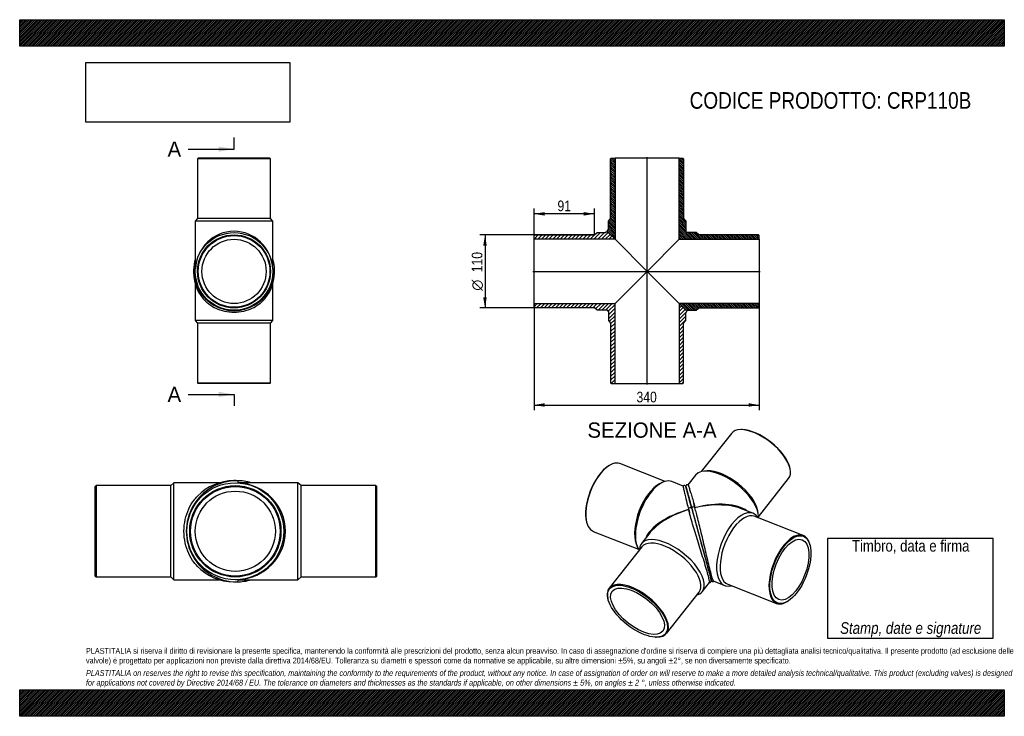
# Model space of a CAD drawing. Header units: millimetres. Extents: x 0 to 1485, y 0 to 1050.
import ezdxf
from ezdxf.enums import TextEntityAlignment as Align
from ezdxf.lldxf.tags import DXFTag

# ---------------------------------------------------------------- set-up
doc = ezdxf.new("R2010")
doc.units = ezdxf.units.MM
doc.header["$LTSCALE"] = 5
for name, color, linetype in [('CRP110B', 7, 'Continuous'), ('CRP110B_MIR1', 7, 'Continuous'), ('Default', 7, 'Continuous'), ('DV4_Default', 7, 'Continuous')]:
    doc.layers.add(name, color=color, linetype=linetype)
doc.styles.add('SEACAD_Arial_Narrow', font='ARIALN.TTF')
doc.styles.add('SEACAD_Solid_Edge_ANSI', font='seans.ttf')
doc.styles.add('SEACAD_Solid_Edge_ANSI1_Symbols', font='semeca1.ttf')
tags = doc.linetypes.add('CENTER2', pattern=[28.575, 19.05, -3.175, 3.175, -3.175]).pattern_tags.tags
tags[10:11] = [DXFTag(74, 4), DXFTag(75, 0), DXFTag(340, '0'), DXFTag(46, 0.0), DXFTag(50, 0.0), DXFTag(44, 0.0), DXFTag(45, 0.0)]
tags[8:9] = [DXFTag(74, 4), DXFTag(75, 0), DXFTag(340, '0'), DXFTag(46, 0.0), DXFTag(50, 0.0), DXFTag(44, 0.0), DXFTag(45, 0.0)]
tags[6:7] = [DXFTag(74, 4), DXFTag(75, 0), DXFTag(340, '0'), DXFTag(46, 0.0), DXFTag(50, 0.0), DXFTag(44, 0.0), DXFTag(45, 0.0)]
tags[4:5] = [DXFTag(74, 4), DXFTag(75, 0), DXFTag(340, '0'), DXFTag(46, 0.0), DXFTag(50, 0.0), DXFTag(44, 0.0), DXFTag(45, 0.0)]
doc.dimstyles.new('Plastitalia', dxfattribs={"dimtxt": 16, "dimasz": 16, "dimexe": 8, "dimexo": 0, "dimgap": 4, "dimtad": 1, "dimdec": 0, "dimtxsty": 'SEACAD_Arial_Narrow', "dimblk1": '_SE_FILLED', "dimblk2": '_SE_FILLED', "dimsah": 1, "dimcen": 8, "dimadec": 0, "dimazin": 0, "dimtfac": 0.7, "dimtdec": 1, "dimtmove": 0, "dimatfit": 3, "dimfxl": 1, "dimtolj": 1, "dimarcsym": 0})
picture_1 = doc.add_image_def('image1.jpg', size_in_pixel=(4302, 1260))

# ---------------------------------------------------------------- blocks, each defined once
blk = doc.blocks.new('SE')
at = {"layer": 'CRP110B', "color": 7, "linetype": 'Continuous'}
for p, q in [((264.8, 651.7), (264.8, 596.6)), ((381.8, 596.6), (381.8, 651.6)), ((381.8, 596.6), (264.8, 596.6)), ((264.8, 596.6), (268.3, 592.6)), ((378.3, 592.6), (381.8, 596.6)), ((378.3, 592.6), (268.3, 592.6)), ((268.3, 592.6), (268.3, 502.6)), ((378.3, 502.6), (378.3, 592.6)), ((268.3, 502.6), (378.3, 502.6)), ((268.3, 502.6), (269.3, 501.6)), ((377.3, 501.6), (269.3, 501.6)), ((377.3, 501.6), (378.3, 502.6))]:
    blk.add_line(p, q, dxfattribs=at)
for centre, start, end in [((323.3, 669.5), 178.8535, 180.585), ((323.3, 668.9), 180.0066, 226.1651), ((323.3, 668.9), 313.5603, 359.9933), ((323.3, 669.5), 359.415, 1.239)]:
    blk.add_arc(centre, 61, start, end, dxfattribs=at)
for centre, major_axis, start_param, end_param in [((264.8, 668.9), (2.5, 0), 2.961559, 3.143538), ((381.8, 668.9), (-2.5, 0), 3.139647, 3.317204)]:
    blk.add_ellipse(centre, major_axis=major_axis, ratio=0.707107, start_param=start_param, end_param=end_param, dxfattribs=at)
blk.add_open_spline([(381.8, 671.9), (381.8, 671.5), (381.8, 671.1), (381.8, 670.6)], degree=3, dxfattribs=at)
blk.add_open_spline([(365.4, 624.7), (363.9, 623.4), (362.4, 622.1), (357.7, 618.4), (354.1, 616.3), (346.2, 612.6), (341.9, 611.1), (332.9, 609.1), (328.1, 608.6), (318.5, 608.6), (313.7, 609.1), (304.6, 611.2), (300.3, 612.6), (292.5, 616.3), (288.9, 618.4), (284.1, 622.1), (282.5, 623.5), (281, 624.9)], degree=3, knots=[0.2807262, 0.2807262, 0.2807262, 0.2807262, 0.3125, 0.3125, 0.375, 0.375, 0.4375, 0.4375, 0.5, 0.5, 0.5625, 0.5625, 0.625, 0.625, 0.6875, 0.6875, 0.7206741, 0.7206741, 0.7206741, 0.7206741], dxfattribs=at)
at = {"layer": 'CRP110B_MIR1', "color": 7, "linetype": 'Continuous'}
for p, q in [((269.3, 841.1), (268.3, 840.1)), ((378.3, 840.1), (268.3, 840.1)), ((268.3, 840.1), (268.3, 750.1)), ((377.3, 841.1), (269.3, 841.1)), ((378.3, 840.1), (377.3, 841.1)), ((378.3, 750.1), (378.3, 840.1)), ((268.3, 750.1), (264.8, 746.1)), ((381.8, 746.1), (264.8, 746.1)), ((264.8, 746.1), (264.8, 677.7)), ((378.3, 750.1), (268.3, 750.1)), ((381.8, 746.1), (378.3, 750.1)), ((381.8, 677.7), (381.8, 746.1)), ((264.9, 674.1), (264.9, 674.2)), ((264.9, 674.2), (264.9, 674.2)), ((381.7, 674.2), (381.7, 674.1)), ((381.7, 674.2), (381.7, 674.2))]:
    blk.add_line(p, q, dxfattribs=at)
for radius in [58.5, 55, 54, 48.4]:
    blk.add_circle((323.3, 670.6), radius, dxfattribs=at)
for centre, radius, start, end in [((324.1, 672.4), 61.8, 163.6669, 180.0259), ((322.5, 672.4), 61.8, 359.9763, 16.3267), ((323.3, 672.4), 61, 179.9977, 0.0023)]:
    blk.add_arc(centre, radius, start, end, dxfattribs=at)
for centre, major_axis, ratio, start_param, end_param in [((323.3, 670.6), (0, -60.5), 0.966942, 1.630227, 4.652959), ((264.8, 672.4), (2.5, 0), 0.707107, 1.528767, 3.139649), ((381.8, 672.4), (-2.5, 0), 0.707107, 3.143537, 4.754418)]:
    blk.add_ellipse(centre, major_axis=major_axis, ratio=ratio, start_param=start_param, end_param=end_param, dxfattribs=at)
for points in [[(264.8, 677.7), (264.8, 676.6), (264.8, 675.4), (264.9, 674.2)], [(381.7, 674.2), (381.8, 675.4), (381.8, 676.6), (381.8, 677.7)]]:
    blk.add_open_spline(points, degree=3, dxfattribs=at)
blk = doc.blocks.new('SE1')
at = {"layer": 'CRP110B', "color": 7, "linetype": 'Continuous'}
for p, q in [((115.2, 347.7), (114, 346.4)), ((114, 211.4), (114, 346.4)), ((115.2, 347.7), (115.2, 210.2)), ((227.7, 347.7), (115.2, 347.7)), ((232.7, 352.1), (227.7, 347.7)), ((227.7, 210.2), (227.7, 347.7)), ((232.7, 205.8), (232.7, 352.1)), ((301.5, 352.1), (232.7, 352.1)), ((114, 211.4), (115.2, 210.2)), ((115.2, 210.2), (227.7, 210.2)), ((227.7, 210.2), (232.7, 205.8)), ((232.7, 205.8), (301.4, 205.8))]:
    blk.add_line(p, q, dxfattribs=at)
for centre, radius, start, end in [((323, 278.9), 76.2, 90.0066, 136.1651), ((323.8, 278.9), 76.3, 88.8535, 90.585), ((323, 278.9), 76.2, 223.5603, 269.9933), ((323.8, 278.9), 76.3, 269.415, 271.239)]:
    blk.add_arc(centre, radius, start, end, dxfattribs=at)
for centre, major_axis, start_param, end_param in [((323, 352.1), (0, -3.13), 2.961559, 3.143538), ((323, 205.8), (0, 3.13), 3.139647, 3.317204)]:
    blk.add_ellipse(centre, major_axis=major_axis, ratio=0.707107, start_param=start_param, end_param=end_param, dxfattribs=at)
blk.add_open_spline([(267.8, 226.4), (266.1, 228.1), (264.5, 230), (260, 236), (257.3, 240.4), (252.7, 250.3), (250.9, 255.6), (248.4, 267), (247.7, 273), (247.7, 284.9), (248.4, 290.9), (250.9, 302.3), (252.7, 307.6), (257.3, 317.4), (260, 321.9), (264.6, 328), (266.3, 329.9), (268.1, 331.8)], degree=3, knots=[0.2807262, 0.2807262, 0.2807262, 0.2807262, 0.3125, 0.3125, 0.375, 0.375, 0.4375, 0.4375, 0.5, 0.5, 0.5625, 0.5625, 0.625, 0.625, 0.6875, 0.6875, 0.7206741, 0.7206741, 0.7206741, 0.7206741], dxfattribs=at)
blk.add_open_spline([(326.9, 205.8), (326.3, 205.8), (325.8, 205.8), (325.2, 205.8)], degree=3, dxfattribs=at)
at = {"layer": 'CRP110B_MIR1', "color": 7, "linetype": 'Continuous'}
for p, q in [((329.6, 351.9), (329.7, 351.9)), ((329.7, 351.9), (329.7, 351.9)), ((419.6, 352.1), (334.1, 352.1)), ((419.6, 205.8), (419.6, 352.1)), ((424.6, 347.7), (419.6, 352.1)), ((424.6, 210.2), (424.6, 347.7)), ((537.1, 347.7), (424.6, 347.7)), ((537.1, 210.2), (537.1, 347.7)), ((538.4, 346.4), (537.1, 347.7)), ((538.4, 211.4), (538.4, 346.4)), ((419.6, 205.8), (424.6, 210.2)), ((424.6, 210.2), (537.1, 210.2)), ((537.1, 210.2), (538.4, 211.4)), ((329.7, 205.9), (329.6, 205.9)), ((329.7, 205.9), (329.7, 205.9)), ((334.1, 205.8), (419.6, 205.8))]:
    blk.add_line(p, q, dxfattribs=at)
for radius in [73.1, 68.8, 67.5, 60.5]:
    blk.add_circle((325.2, 278.9), radius, dxfattribs=at)
for centre, radius, start, end in [((327.5, 278.9), 76.2, 89.9977, 270.0023), ((327.5, 277.9), 77.3, 73.6669, 90.0259), ((327.5, 280), 77.3, 269.9763, 286.3267)]:
    blk.add_arc(centre, radius, start, end, dxfattribs=at)
for centre, major_axis, ratio, start_param, end_param in [((327.5, 352.1), (0, -3.13), 0.707107, 1.528767, 3.139649), ((325.2, 278.9), (-75.6, 0), 0.966942, 1.630227, 4.652959), ((327.5, 205.8), (0, 3.13), 0.707107, 3.143537, 4.754418)]:
    blk.add_ellipse(centre, major_axis=major_axis, ratio=ratio, start_param=start_param, end_param=end_param, dxfattribs=at)
for points in [[(334.1, 352.1), (332.6, 352.1), (331.2, 352), (329.7, 351.9)], [(329.7, 205.9), (331.2, 205.8), (332.6, 205.8), (334.1, 205.8)]]:
    blk.add_open_spline(points, degree=3, dxfattribs=at)
blk = doc.blocks.new('SE2')
at = {"layer": 'CRP110B', "color": 7, "linetype": 'Continuous'}
for p, q in [((888.8, 377.8), (888, 377.2)), ((973.4, 354.1), (905.2, 380.8)), ((968.7, 352.2), (965, 350.4)), ((1000.8, 347.1), (983.5, 353.9)), ((1008.8, 311.7), (1008.8, 311.8)), ((854.9, 292.7), (855.1, 291.7)), ((865.1, 278.4), (933.3, 251.7)), ((950.3, 276.3), (937.7, 260.4)), ((938.3, 255.4), (889.1, 193.2)), ((929.7, 260.1), (931.1, 256.3)), ((1029.5, 187.8), (1040.6, 201.9)), ((975.5, 125), (1024.6, 187.2)), ((887.2, 176.9), (887.5, 175.9)), ((959, 119.4), (960, 119.4))]:
    blk.add_line(p, q, dxfattribs=at)
blk.add_arc((7878.3, 2088.8), 7090.1, 195.24105, 195.36924, dxfattribs=at)
for centre, major_axis, ratio, start_param, end_param in [((884.4, 329.9), (19.7, 50.3), 0.47604, 0.571993, 2.569599), ((885.2, 329.6), (-20, -51.2), 0.47604, 3.141593, 6.283185), ((962.2, 299.4), (-21.3, -54.5), 0.47604, 3.141593, 5.987311), ((958.9, 300.7), (-20, -51.2), 0.47604, 3.635018, 5.78976), ((1024, 275.2), (15.8, -58.1), 0.001558, 2.285403, 3.996778), ((1011.2, 312.5), (2.41, 0.65), 0.671516, 0.002303, 3.185926), ((1024, 275.2), (81.6, 20.7), 0.466753, 1.638783, 2.812622), ((1024, 275.2), (80.9, 23.3), 0.466769, 1.623919, 2.427616), ((1024, 275.2), (80.9, 23.3), 0.466769, -3.855569, -3.718942), ((983.6, 224.1), (45.9, -36.3), 0.473626, 0, 3.489257), ((981.4, 221.3), (43.2, -34.1), 0.473626, 0, 3.141593), ((932.3, 159.1), (-43.2, 34.1), 0.473626, 0, 0.567788), ((932.3, 159.1), (-43.2, 34.1), 0.473626, 2.573805, 6.283185), ((983.6, 224.1), (45.9, -36.3), 0.473626, 5.935521, 6.283185)]:
    blk.add_ellipse(centre, major_axis=major_axis, ratio=ratio, start_param=start_param, end_param=end_param, dxfattribs=at)
for major_axis in [(42.4, -33.5), (38, -30)]:
    blk.add_ellipse((931.8, 158.4), major_axis=major_axis, ratio=0.473626, dxfattribs=at)
for points, degree, knots in [([(1000.7, 347.2), (1000.7, 347.1), (1000.6, 347), (1000.7, 346.1), (1000.8, 345.1), (1001.4, 342.2), (1001.8, 340.3), (1002.7, 336), (1003.3, 333.5), (1004.9, 326.9), (1006, 322.4), (1007.3, 317.6)], 3, [0.6582763, 0.6582763, 0.6582763, 0.6582763, 0.6875, 0.6875, 0.75, 0.75, 0.8125, 0.8125, 0.875, 0.875, 0.9654167, 0.9654167, 0.9654167, 0.9654167]), ([(1006, 341.6), (1005.8, 342.2), (1005.5, 343.4), (1005.1, 344.7), (1004.9, 345.6), (1004.7, 346.1), (1004.5, 346.7), (1003.9, 347.3), (1003.5, 347.6), (1003, 347.8), (1002.8, 347.8), (1002.4, 347.8), (1002.1, 347.8), (1001.7, 347.8), (1001.2, 347.6), (1000.9, 347.3), (1000.7, 347.1)], 3, [0.826051, 0.826051, 0.826051, 0.826051, 0.8531812, 0.8858, 0.9086868, 0.9319732, 0.9527522, 0.9667057, 0.9793233, 0.9820976, 0.9846273, 0.9869823, 0.989223, 0.9914976, 0.9949347, 1, 1, 1, 1]), ([(1013.6, 313.1), (1013.1, 314.9), (1012.7, 316.7), (1011.8, 320), (1011.3, 321.7), (1010.5, 324.7), (1010.1, 326.2), (1009.3, 329), (1009, 330.4), (1008.3, 332.9), (1008, 334.1), (1007.4, 336.4), (1007.1, 337.4), (1006.6, 339.3), (1006.3, 340.2), (1005.9, 341.8), (1005.7, 342.5), (1005.4, 343.8), (1005.3, 344.3), (1005, 345.2), (1004.9, 345.5), (1004.8, 345.9), (1004.8, 346), (1004.8, 346), (1004.8, 345.9), (1004.9, 345.8), (1004.9, 345.7), (1005, 345.4), (1005.1, 345.2), (1005.2, 344.8), (1005.2, 344.5), (1005.4, 343.9), (1005.5, 343.6), (1005.7, 342.9), (1005.8, 342.5), (1006.1, 341.6), (1006.2, 341.1), (1006.5, 340.1), (1006.6, 339.6), (1006.9, 338.4), (1007.1, 337.8), (1007.5, 336.4), (1007.7, 335.7), (1008.1, 334.3), (1008.3, 333.5), (1008.7, 331.9), (1008.9, 331.1), (1009.4, 329.4), (1009.6, 328.5), (1010.1, 326.7), (1010.4, 325.8), (1011.2, 322.9), (1011.7, 321), (1012.5, 317.9), (1012.8, 316.9), (1013.3, 315.1), (1013.5, 314.3), (1013.7, 313.5)], 3, [0, 0, 0, 0, 0.03125, 0.03125, 0.0625, 0.0625, 0.09375, 0.09375, 0.125, 0.125, 0.15625, 0.15625, 0.1875, 0.1875, 0.21875, 0.21875, 0.25, 0.25, 0.28125, 0.28125, 0.3125, 0.3125, 0.34375, 0.34375, 0.359375, 0.359375, 0.375, 0.375, 0.390625, 0.390625, 0.40625, 0.40625, 0.421875, 0.421875, 0.4375, 0.4375, 0.453125, 0.453125, 0.46875, 0.46875, 0.484375, 0.484375, 0.5, 0.5, 0.515625, 0.515625, 0.53125, 0.53125, 0.546875, 0.546875, 0.5625, 0.5625, 0.59375, 0.59375, 0.609375, 0.609375, 0.6211153, 0.6211153, 0.6211153, 0.6211153]), ([(1013.6, 313.1), (1014.2, 311.1), (1014.7, 309), (1015.3, 306.9), (1015.9, 304.7), (1017.1, 300.3), (1018.4, 295.6), (1019.7, 290.8), (1021, 285.9), (1021.7, 283.4), (1022.4, 280.9), (1023, 278.3), (1023.7, 275.8)], 2, [0, 0, 0, 0.125, 0.125, 0.25, 0.25, 0.5, 0.5, 0.75, 0.75, 0.875, 0.875, 1, 1, 1]), ([(1040.6, 201.9), (1040.6, 201.9), (1040.7, 202.1), (1040.6, 203), (1040.4, 204.2), (1039.5, 208), (1038.9, 210.5), (1037.2, 216.7), (1036.2, 220.4), (1033.8, 228.4), (1032.5, 232.7), (1029.7, 241.6), (1028.3, 246.2), (1025.5, 255.3), (1024.1, 259.9), (1019.9, 273.3), (1017.3, 281.9), (1013.8, 293.8), (1012.7, 297.6), (1010.7, 304.9), (1009.7, 308.4), (1008.8, 311.7)], 3, [0.3487172, 0.3487172, 0.3487172, 0.3487172, 0.375, 0.375, 0.4375, 0.4375, 0.5, 0.5, 0.5625, 0.5625, 0.625, 0.625, 0.6875, 0.6875, 0.75, 0.75, 0.875, 0.875, 0.9375, 0.9375, 1, 1, 1, 1]), ([(1023.7, 275.8), (1024.7, 272.3), (1025.6, 268.8), (1026.6, 265.3), (1027.5, 261.9), (1028.5, 258.4), (1029.4, 255), (1030.3, 251.6), (1031.2, 248.3)], 2, [0, 0, 0, 0.25, 0.25, 0.5, 0.5, 0.75, 0.75, 1, 1, 1]), ([(1031.2, 248.3), (1032.1, 245), (1032.9, 241.9), (1033.8, 238.8), (1034.6, 235.8), (1035.4, 232.9), (1036.1, 230.2), (1036.9, 227.4), (1037.6, 224.9)], 2, [0, 0, 0, 0.25, 0.25, 0.5, 0.5, 0.75, 0.75, 1, 1, 1]), ([(1040.5, 201.8), (1040.7, 201.8), (1040.9, 201.8), (1041.2, 201.9), (1041.5, 202), (1041.7, 202.1), (1042, 202.2), (1042.3, 202.4), (1042.5, 202.7), (1042.7, 203), (1042.9, 203.7), (1042.9, 204.8), (1042.7, 205.9), (1042.4, 207.1), (1042.1, 208.3), (1041.9, 209.1), (1041.8, 209.3)], 3, [0, 0, 0, 0, 0.0063224, 0.0100682, 0.0124534, 0.0148961, 0.0202485, 0.0265838, 0.0385496, 0.0532392, 0.102746, 0.1554872, 0.2117066, 0.271786, 0.3383744, 0.3615396, 0.3615396, 0.3615396, 0.3615396])]:
    blk.add_open_spline(points, degree=degree, knots=knots, dxfattribs=at)
for points in [[(1007.3, 317.8), (1007.4, 317.4), (1007.9, 315.6), (1008.8, 312.2)], [(1008.8, 312.2), (1009.8, 308.4), (1010.4, 306.2), (1010.5, 305.7)]]:
    blk.add_open_spline(points, degree=3, dxfattribs=at)
at = {"layer": 'CRP110B_MIR1', "color": 7, "linetype": 'Continuous'}
for p, q in [((1089.9, 432.1), (1088.8, 432.1)), ((1073.3, 426.5), (1027.9, 368.9)), ((1161.6, 374.7), (1161.3, 375.7)), ((1019.3, 363.7), (1007.7, 349)), ((1036.9, 369.9), (1032.8, 369.7)), ((1114.2, 300.8), (1159.7, 358.3)), ((1105.9, 306), (1087.1, 313.4)), ((1181.6, 272.6), (1107.9, 301.5)), ((1113.8, 305.7), (1113.1, 309.7)), ((1191.9, 258.3), (1191.6, 259.3)), ((1046.7, 203.5), (1063.3, 197.1)), ((1067.8, 199), (1141.5, 170.2)), ((1157.9, 173.2), (1158.8, 173.7))]:
    blk.add_line(p, q, dxfattribs=at)
blk.add_arc((6749.7, 1784), 5921.1, 195.26677, 195.42027, dxfattribs=at)
for centre, major_axis, ratio, start_param, end_param in [((1116.5, 392.4), (43.2, -34.1), 0.473626, 0, 3.141593), ((1117.1, 393.1), (-42.4, 33.5), 0.473626, 3.70938, 5.715398), ((1065.2, 327.4), (45.9, -36.3), 0.473626, 0.294071, 3.141593), ((1067.4, 330.2), (43.2, -34.1), 0.473626, 0.489911, 2.651682), ((1016, 313.8), (2.41, 0.65), 0.671516, 0.215901, 3.143896), ((1016, 313.8), (2.41, 0.65), 0.671516, -0.039726, 0.215901), ((1024, 275.2), (-80.9, -23.3), 0.466769, 3.470223, 4.64665), ((1024, 275.2), (-81.6, -20.7), 0.466753, 3.858632, 4.661515), ((1024, 275.2), (-81.6, -20.7), 0.466753, 3.718882, 3.858632), ((1084.6, 251.5), (21.3, 54.5), 0.47604, 0, 3.489257), ((1087.9, 250.3), (20, 51.2), 0.47604, 0, 3.141593), ((1084.6, 251.5), (21.3, 54.5), 0.47604, 5.935521, 6.283185), ((1161.6, 221.4), (-20, -51.2), 0.47604, 2.569599, 6.283185), ((1161.6, 221.4), (-20, -51.2), 0.47604, 0, 0.571993)]:
    blk.add_ellipse(centre, major_axis=major_axis, ratio=ratio, start_param=start_param, end_param=end_param, dxfattribs=at)
for major_axis in [(19.7, 50.3), (17.6, 45.1)]:
    blk.add_ellipse((1162.4, 221.1), major_axis=major_axis, ratio=0.47604, dxfattribs=at)
for points, knots in [([(1007.8, 349.1), (1007.5, 349.1), (1007.1, 349.2), (1006.6, 349.1), (1006.2, 348.9), (1005.9, 348.8), (1005.7, 348.6), (1005.5, 348.4), (1005.1, 348.1), (1004.9, 347.5), (1004.8, 346.7), (1004.8, 346.2), (1004.9, 345.9), (1005.1, 345.1), (1005.5, 343.8), (1006, 341.9), (1006.7, 339.3), (1007.6, 335.9), (1008.5, 332.4), (1009.3, 329.6), (1009.8, 327.5), (1010.5, 324.9), (1011.4, 321.8), (1012.4, 317.9), (1013.1, 315.3), (1013.6, 313.6)], [0, 0, 0, 0, 0.00994, 0.016356, 0.020661, 0.024836, 0.02895, 0.032992, 0.037013, 0.055123, 0.083553, 0.119272, 0.160949, 0.201727, 0.283777, 0.359426, 0.434156, 0.545841, 0.65393, 0.690106, 0.73388, 0.786577, 0.848278, 0.919276, 1, 1, 1, 1]), ([(1007.8, 349.1), (1007.8, 349.1), (1007.9, 349), (1008.3, 348.2), (1008.7, 347.2), (1009.7, 344.4), (1010.2, 342.6), (1011.6, 338.4), (1012.3, 336), (1014.7, 328), (1016.5, 321.6), (1018.5, 314.4)], [0.6575815, 0.6575815, 0.6575815, 0.6575815, 0.6875, 0.6875, 0.75, 0.75, 0.8125, 0.8125, 0.875, 0.875, 1, 1, 1, 1]), ([(1013.6, 313.6), (1014.3, 311.1), (1015.3, 307.2), (1017.2, 300.3), (1018.9, 293.9), (1020.6, 287.7), (1022.1, 282), (1023.6, 276.7), (1024.8, 272), (1026.3, 266.5), (1028.1, 260), (1030, 253), (1031.7, 246.8), (1033.1, 241.6), (1034.5, 236.4), (1035.9, 231.4), (1037.2, 226.6), (1038.3, 222.5), (1039.2, 219.1), (1040, 216.2), (1040.8, 213.5), (1041.4, 211.2), (1041.9, 209.3), (1042.3, 207.8), (1042.7, 206.5), (1043, 205.5), (1043.2, 204.7), (1043.6, 204.1), (1044.1, 203.6), (1044.5, 203.3), (1044.8, 203.2), (1045.2, 203.1), (1045.6, 203.1), (1045.9, 203.2), (1046.3, 203.3), (1046.6, 203.4), (1046.8, 203.5), (1046.8, 203.6)], [0, 0, 0, 0, 0.06061, 0.117413, 0.169961, 0.21796, 0.261257, 0.299804, 0.333637, 0.36284, 0.416378, 0.47079, 0.507398, 0.544167, 0.580842, 0.617171, 0.653238, 0.68918, 0.716188, 0.74385, 0.772532, 0.802371, 0.827186, 0.852936, 0.879715, 0.906735, 0.930566, 0.955299, 0.974291, 0.981613, 0.98476, 0.987754, 0.990712, 0.993655, 0.995404, 0.998809, 1, 1, 1, 1]), ([(1013.6, 313.1), (1013.7, 312.9), (1013.8, 312.5), (1014, 311.8), (1014.2, 311.1), (1014.4, 310.4), (1014.6, 309.7), (1014.8, 308.7), (1015.3, 307), (1016.1, 304.1), (1017.1, 300.3), (1018.1, 296.7), (1019, 293.4), (1019.6, 290.9), (1020.5, 287.7), (1021.2, 285.2), (1021.8, 282.8), (1022.3, 281.1), (1022.8, 279.3), (1023.3, 277.6), (1023.6, 276.4), (1023.7, 275.8)], [0, 0, 0, 0, 0.020786, 0.041608, 0.062464, 0.083354, 0.104275, 0.125224, 0.173537, 0.250206, 0.374908, 0.499852, 0.537359, 0.642844, 0.692626, 0.785572, 0.82875, 0.871796, 0.914695, 0.957434, 1, 1, 1, 1]), ([(1046.7, 203.5), (1046.7, 203.6), (1046.6, 203.7), (1046.1, 204.5), (1045.7, 205.6), (1044.5, 209.3), (1043.7, 211.8), (1042, 218), (1041.1, 221.7), (1039, 229.8), (1038, 234.2), (1035.8, 243.3), (1034.7, 247.9), (1032.5, 257.3), (1031.5, 261.9), (1028.2, 275.6), (1026.2, 284.3), (1023.2, 296.4), (1022.2, 300.2), (1020.9, 305.3), (1020.5, 306.8), (1020.1, 308.2)], [0.3493754, 0.3493754, 0.3493754, 0.3493754, 0.375, 0.375, 0.4375, 0.4375, 0.5, 0.5, 0.5625, 0.5625, 0.625, 0.625, 0.6875, 0.6875, 0.75, 0.75, 0.875, 0.875, 0.9375, 0.9375, 0.9623776, 0.9623776, 0.9623776, 0.9623776]), ([(1023.7, 275.8), (1023.8, 275.7), (1023.8, 275.5), (1025.1, 270.8), (1026.3, 266.2), (1028.8, 257.1), (1030, 252.6), (1031.2, 248.3)], [0, 0, 0, 0, 0.015033, 0.015033, 0.507516, 0.507516, 1, 1, 1, 1]), ([(1031.2, 248.3), (1032.4, 243.9), (1033.5, 239.8), (1035.7, 231.9), (1036.7, 228.3), (1037.6, 224.9)], [0, 0, 0, 0, 0.5, 0.5, 1, 1, 1, 1]), ([(1041.7, 209.6), (1042.2, 207.9), (1042.6, 206.7), (1043, 205.1), (1043.1, 204.8), (1043, 205)], [0, 0, 0, 0, 0.5, 0.5, 1, 1, 1, 1])]:
    blk.add_open_spline(points, degree=3, knots=knots, dxfattribs=at)
for points in [[(1018.3, 314.8), (1017.5, 317.7), (1017, 319.5), (1016.8, 320.2)], [(1020.1, 308.3), (1019.9, 308.8), (1019.3, 311), (1018.3, 314.8)]]:
    blk.add_open_spline(points, degree=3, dxfattribs=at)
blk = doc.blocks.new('SE4')
at = {"color": 7, "linetype": 'Continuous', "style": 'SEACAD_Solid_Edge_ANSI'}
blk.add_text('A', height=23, dxfattribs=at).set_placement((223, 866.4), align=Align.TOP_LEFT)
blk = doc.blocks.new('SE5')
at = {"color": 7, "linetype": 'Continuous', "style": 'SEACAD_Solid_Edge_ANSI'}
blk.add_text('A', height=23, dxfattribs=at).set_placement((223, 496.7), align=Align.TOP_LEFT)
blk = doc.blocks.new('SEANNOT_GROUP')
at = {"linetype": 'Continuous'}
blk.add_hatch(color=7, dxfattribs=at).paths.add_polyline_path([(300.3, 851.1), (323.3, 854.9), (300.3, 858.8)])
at = {"color": 7, "linetype": 'Continuous'}
blk.add_lwpolyline([(254.3, 854.9), (323.3, 854.9)], dxfattribs=at)
blk = doc.blocks.new('SEANNOT_GROUP1')
at = {"linetype": 'Continuous'}
blk.add_hatch(color=7, dxfattribs=at).paths.add_polyline_path([(300.3, 481.4), (323.3, 485.2), (300.3, 489.1)])
at = {"color": 7, "linetype": 'Continuous'}
blk.add_lwpolyline([(254.3, 485.2), (323.3, 485.2)], dxfattribs=at)
blk = doc.blocks.new('SE3')
at = {"layer": 'Default', "color": 7, "linetype": 'CENTER2'}
for p, q in [((323.3, 854.9), (323.3, 872.2)), ((323.3, 485.2), (323.3, 468))]:
    blk.add_line(p, q, dxfattribs=at)
at = {"layer": 'Default', "color": 7, "linetype": 'CENTER2', "const_width": 0.0001}
blk.add_lwpolyline([(323.3, 854.9), (323.3, 485.2)], dxfattribs=at)
at = {"layer": 'Default'}
for name in ['SE4', 'SEANNOT_GROUP', 'SE5', 'SEANNOT_GROUP1']:
    blk.add_blockref(name, (0, 0), dxfattribs=at)
blk = doc.blocks.new('SE6')
at = {"layer": 'CRP110B', "linetype": 'Continuous'}
h = blk.add_hatch(dxfattribs=at)
h.set_pattern_fill('LINE', scale=1.25984, angle=45, style=0)
edge = h.paths.add_edge_path()
edge.add_line((775.8, 724.6), (775.8, 719))
edge.add_line((775.8, 719), (897.9, 719))
edge.add_line((897.9, 719), (887.2, 729.7))
edge.add_spline(control_points=[(887.2, 729.7), (886, 730.9), (884.6, 730.6), (883.7, 729.7), (883.5, 729.6), (883.4, 729.4), (883.2, 729.1)], knot_values=[0.75, 0.75, 0.75, 0.75, 1, 1, 1, 1.06428, 1.06428, 1.06428, 1.06428], weights=[0.5, 0.5, 0.666667, 1, 0.914293, 0.839604, 0.775934], degree=3, periodic=0)
edge.add_line((883.2, 729.1), (870.8, 729.1))
edge.add_line((870.8, 729.1), (866.8, 725.6))
edge.add_line((866.8, 725.6), (776.8, 725.6))
edge.add_line((776.8, 725.6), (775.8, 724.6))
h = blk.add_hatch(dxfattribs=at)
h.set_pattern_fill('LINE', scale=1.25984, angle=45, style=0)
edge = h.paths.add_edge_path()
edge.add_line((866.8, 615.6), (870.8, 612.1))
edge.add_line((870.8, 612.1), (885.8, 612.1))
edge.add_arc((885.8, 610.1), 2, 0, 90, ccw=False)
edge.add_line((887.8, 610.1), (887.8, 596.6))
edge.add_line((887.8, 596.6), (891.3, 592.6))
edge.add_line((891.3, 592.6), (891.3, 502.6))
edge.add_line((891.3, 502.6), (892.3, 501.6))
edge.add_line((892.3, 501.6), (897.9, 501.6))
edge.add_line((897.9, 501.6), (897.9, 622.2))
edge.add_line((897.9, 622.2), (775.8, 622.2))
edge.add_line((775.8, 622.2), (775.8, 616.6))
edge.add_line((775.8, 616.6), (776.8, 615.6))
edge.add_line((776.8, 615.6), (866.8, 615.6))
h = blk.add_hatch(dxfattribs=at)
h.set_pattern_fill('LINE', scale=1.25984, angle=45, style=0)
edge = h.paths.add_edge_path()
edge.add_line((1001.3, 502.6), (1001.3, 592.6))
edge.add_line((1001.3, 592.6), (1004.8, 596.6))
edge.add_line((1004.8, 596.6), (1004.8, 608.6))
edge.add_spline(control_points=[(1004.8, 608.6), (1005.7, 609.5), (1006, 611), (1004.8, 612.1)], knot_values=[0.75, 0.75, 0.75, 0.75, 1, 1, 1, 1], weights=[1, 0.666667, 0.5, 0.5], degree=3, periodic=0)
edge.add_line((1004.8, 612.1), (994.7, 622.2))
edge.add_line((994.7, 622.2), (994.7, 501.6))
edge.add_line((994.7, 501.6), (1000.3, 501.6))
edge.add_line((1000.3, 501.6), (1001.3, 502.6))
at = {"layer": 'CRP110B_MIR1', "linetype": 'Continuous'}
h = blk.add_hatch(dxfattribs=at)
h.set_pattern_fill('LINE', scale=0.629921, angle=135, style=0)
edge = h.paths.add_edge_path()
edge.add_line((891.3, 840.1), (891.3, 750.1))
edge.add_line((891.3, 750.1), (887.8, 746.1))
edge.add_line((887.8, 746.1), (887.8, 733.7))
edge.add_spline(control_points=[(887.8, 733.7), (887.6, 733.6), (887.4, 733.4), (887.2, 733.3), (886.3, 732.4), (886, 730.9), (887.2, 729.7)], knot_values=[0.75, 0.75, 0.75, 0.75, 0.81428, 0.81428, 0.81428, 1.06428, 1.06428, 1.06428, 1.06428], weights=[0.775934, 0.839604, 0.914293, 1, 0.666667, 0.5, 0.5], degree=3, periodic=0)
edge.add_line((887.2, 729.7), (897.9, 719))
edge.add_line((897.9, 719), (897.9, 841.1))
edge.add_line((897.9, 841.1), (892.3, 841.1))
edge.add_line((892.3, 841.1), (891.3, 840.1))
h = blk.add_hatch(dxfattribs=at)
h.set_pattern_fill('LINE', scale=0.629921, angle=135, style=0)
edge = h.paths.add_edge_path()
edge.add_line((1001.3, 840.1), (1000.3, 841.1))
edge.add_line((1000.3, 841.1), (994.7, 841.1))
edge.add_line((994.7, 841.1), (994.7, 719))
edge.add_line((994.7, 719), (1115.3, 719))
edge.add_line((1115.3, 719), (1115.3, 724.6))
edge.add_line((1115.3, 724.6), (1114.3, 725.6))
edge.add_line((1114.3, 725.6), (1024.3, 725.6))
edge.add_line((1024.3, 725.6), (1020.3, 729.1))
edge.add_line((1020.3, 729.1), (1006.8, 729.1))
edge.add_arc((1006.8, 731.1), 2, 180, 270, ccw=False)
edge.add_line((1004.8, 731.1), (1004.8, 746.1))
edge.add_line((1004.8, 746.1), (1001.3, 750.1))
edge.add_line((1001.3, 750.1), (1001.3, 840.1))
h = blk.add_hatch(dxfattribs=at)
h.set_pattern_fill('LINE', scale=0.629921, angle=135, style=0)
edge = h.paths.add_edge_path()
edge.add_line((1115.3, 616.6), (1115.3, 622.2))
edge.add_line((1115.3, 622.2), (994.7, 622.2))
edge.add_line((994.7, 622.2), (1004.8, 612.1))
edge.add_spline(control_points=[(1004.8, 612.1), (1006, 611), (1007.4, 611.3), (1008.3, 612.1)], knot_values=[0.75, 0.75, 0.75, 0.75, 1, 1, 1, 1], weights=[0.5, 0.5, 0.666667, 1], degree=3, periodic=0)
edge.add_line((1008.3, 612.1), (1020.3, 612.1))
edge.add_line((1020.3, 612.1), (1024.3, 615.6))
edge.add_line((1024.3, 615.6), (1114.3, 615.6))
edge.add_line((1114.3, 615.6), (1115.3, 616.6))
at = {"layer": 'CRP110B', "color": 7, "linetype": 'Continuous'}
for p, q in [((866.8, 725.6), (870.8, 729.1)), ((870.8, 729.1), (883.2, 729.1)), ((887.2, 729.7), (897.9, 719)), ((775.8, 724.6), (776.8, 725.6)), ((775.8, 719), (775.8, 724.6)), ((775.8, 622.2), (775.8, 719)), ((897.9, 719), (775.8, 719)), ((776.8, 725.6), (866.8, 725.6)), ((946.3, 670.6), (897.9, 719)), ((897.9, 622.2), (946.3, 670.6)), ((946.3, 670.6), (994.7, 622.2)), ((775.8, 616.6), (775.8, 622.2)), ((775.8, 622.2), (897.9, 622.2)), ((776.8, 615.6), (775.8, 616.6)), ((866.8, 615.6), (776.8, 615.6)), ((870.8, 612.1), (866.8, 615.6)), ((885.8, 612.1), (870.8, 612.1)), ((887.8, 610.1), (887.8, 596.6)), ((897.9, 501.6), (897.9, 622.2)), ((994.7, 622.2), (994.7, 501.6)), ((994.7, 622.2), (1004.8, 612.1)), ((887.8, 596.6), (891.3, 592.6)), ((1001.3, 592.6), (1004.8, 596.6)), ((1004.8, 596.6), (1004.8, 608.6)), ((891.3, 592.6), (891.3, 502.6)), ((1001.3, 502.6), (1001.3, 592.6)), ((892.3, 501.6), (891.3, 502.6)), ((892.3, 501.6), (897.9, 501.6)), ((897.9, 501.6), (994.7, 501.6)), ((994.7, 501.6), (1000.3, 501.6)), ((1001.3, 502.6), (1000.3, 501.6))]:
    blk.add_line(p, q, dxfattribs=at)
blk.add_arc((885.8, 610.1), 2, 0, 90, dxfattribs=at)
blk.add_rational_spline([(883.2, 729.1), (883.4, 729.4), (883.5, 729.6), (883.7, 729.7), (884.6, 730.6), (886, 730.9), (887.2, 729.7)], [0.775933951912, 0.839604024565, 0.914292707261, 1, 0.666666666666, 0.5, 0.5], degree=3, knots=[0, 0, 0, 0, 0.204532, 0.204532, 0.204532, 1, 1, 1, 1], dxfattribs=at)
blk.add_rational_spline([(1004.8, 612.1), (1006, 611), (1005.7, 609.5), (1004.8, 608.6)], [0.5, 0.5, 0.666666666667, 1], degree=3, dxfattribs=at)
blk.add_open_spline([(1005.4, 611), (1005.4, 611), (1005.4, 611.1), (1005.4, 611.1)], degree=3, dxfattribs=at)
at = {"layer": 'CRP110B_MIR1', "color": 7, "linetype": 'Continuous'}
for p, q in [((891.3, 840.1), (892.3, 841.1)), ((891.3, 750.1), (891.3, 840.1)), ((892.3, 841.1), (897.9, 841.1)), ((994.7, 841.1), (897.9, 841.1)), ((897.9, 841.1), (897.9, 719)), ((994.7, 841.1), (1000.3, 841.1)), ((994.7, 719), (994.7, 841.1)), ((1000.3, 841.1), (1001.3, 840.1)), ((1001.3, 840.1), (1001.3, 750.1)), ((887.8, 746.1), (891.3, 750.1)), ((887.8, 733.7), (887.8, 746.1)), ((1001.3, 750.1), (1004.8, 746.1)), ((1004.8, 746.1), (1004.8, 731.1)), ((897.9, 719), (887.2, 729.7)), ((1020.3, 729.1), (1006.8, 729.1)), ((1024.3, 725.6), (1020.3, 729.1)), ((946.3, 670.6), (897.9, 719)), ((994.7, 719), (946.3, 670.6)), ((994.7, 719), (1115.3, 719)), ((1114.3, 725.6), (1024.3, 725.6)), ((1114.3, 725.6), (1115.3, 724.6)), ((1115.3, 719), (1115.3, 724.6)), ((1115.3, 719), (1115.3, 622.2)), ((946.3, 670.6), (994.7, 622.2)), ((1115.3, 622.2), (994.7, 622.2)), ((1004.8, 612.1), (994.7, 622.2)), ((1008.3, 612.1), (1020.3, 612.1)), ((1020.3, 612.1), (1024.3, 615.6)), ((1024.3, 615.6), (1114.3, 615.6)), ((1115.3, 616.6), (1114.3, 615.6)), ((1115.3, 616.6), (1115.3, 622.2))]:
    blk.add_line(p, q, dxfattribs=at)
for centre, radius, start, end in [((889, 731.4), 2.45, 190.3717, 193.5208), ((1006.8, 731.1), 2, 180, 270)]:
    blk.add_arc(centre, radius, start, end, dxfattribs=at)
blk.add_rational_spline([(887.2, 729.7), (886, 730.9), (886.3, 732.4), (887.2, 733.3), (887.4, 733.4), (887.6, 733.6), (887.8, 733.7)], [0.5, 0.5, 0.666666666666, 1, 0.914292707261, 0.839604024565, 0.775933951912], degree=3, knots=[0, 0, 0, 0, 0.795468, 0.795468, 0.795468, 1, 1, 1, 1], dxfattribs=at)
blk.add_rational_spline([(1008.3, 612.1), (1007.4, 611.3), (1006, 611), (1004.8, 612.1)], [1, 0.666666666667, 0.5, 0.5], degree=3, dxfattribs=at)
at = {"layer": 'DV4_Default', "color": 7, "linetype": 'CENTER2'}
for p, q in [((946.3, 499.9), (946.3, 842.9)), ((774, 670.6), (1117, 670.6))]:
    blk.add_line(p, q, dxfattribs=at)
blk = doc.blocks.new('GDimGGroup')
at = {"layer": 'Default', "linetype": 'Continuous'}
for points in [[(699.1, 709.6), (704.4, 709.6), (701.8, 725.6)], [(699.1, 631.6), (701.8, 615.6), (704.4, 631.6)]]:
    blk.add_hatch(color=7, dxfattribs=at).paths.add_polyline_path(points)
at = {"layer": 'Default', "color": 7, "linetype": 'Continuous'}
for p, q in [((866.8, 725.6), (693.8, 725.6)), ((701.8, 725.6), (701.8, 615.6)), ((866.8, 615.6), (693.8, 615.6))]:
    blk.add_line(p, q, dxfattribs=at)
for s, style, p in [('110', 'SEACAD_Arial_Narrow', (681.8, 669.3)), ('O', 'SEACAD_Solid_Edge_ANSI1_Symbols', (681.8, 641.5))]:
    blk.add_text(s, height=16, rotation=90, dxfattribs=dict(at, style=style)).set_placement(p, align=Align.TOP_LEFT)
blk = doc.blocks.new('DMBLK9')
at = {"layer": 'Default', "linetype": 'Continuous'}
for points in [[(791.8, 760), (775.8, 757.4), (791.8, 754.7)], [(850.8, 760), (850.8, 754.7), (866.8, 757.4)]]:
    blk.add_hatch(color=7, dxfattribs=at).paths.add_polyline_path(points)
at = {"layer": 'Default', "color": 7, "linetype": 'Continuous'}
for p, q in [((775.8, 719), (775.8, 765.4)), ((866.8, 757.4), (775.8, 757.4)), ((866.8, 725.6), (866.8, 765.4))]:
    blk.add_line(p, q, dxfattribs=at)
at = {"layer": 'Default', "color": 7, "linetype": 'Continuous', "style": 'SEACAD_Arial_Narrow'}
blk.add_text('91', height=16, dxfattribs=at).set_placement((811.1, 777.4), align=Align.TOP_LEFT)
blk = doc.blocks.new('_SE_FILLED')
at = {"color": 0}
blk.add_line((0, 0), (-1, 0), dxfattribs=at)
blk.add_solid([(0, 0), (-1, -0.1665), (-1, 0.1665), (0, 0)], dxfattribs=at)
blk = doc.blocks.new('DMBLK10')
at = {"layer": 'Default', "linetype": 'Continuous'}
for points in [[(791.8, 466.6), (791.8, 471.9), (775.8, 469.2)], [(1099.3, 466.6), (1115.3, 469.2), (1099.3, 471.9)]]:
    blk.add_hatch(color=7, dxfattribs=at).paths.add_polyline_path(points)
at = {"layer": 'Default', "color": 7, "linetype": 'Continuous'}
for p, q in [((775.8, 622.2), (775.8, 461.2)), ((1115.3, 622.2), (1115.3, 461.2)), ((775.8, 469.2), (1115.3, 469.2))]:
    blk.add_line(p, q, dxfattribs=at)
at = {"layer": 'Default', "color": 7, "linetype": 'Continuous', "style": 'SEACAD_Arial_Narrow'}
blk.add_text('340', height=16, dxfattribs=at).set_placement((930.3, 489.2), align=Align.TOP_LEFT)

msp = doc.modelspace()

# ---------------------------------------------------------------- hatches: boundary and pattern name
at = {"layer": 'Default', "linetype": 'Continuous'}
h = msp.add_hatch(dxfattribs=at)
h.set_pattern_fill('LINE', scale=0.629921, angle=45, style=0)
h.paths.add_polyline_path([(1485, 1010), (1485, 1050), (0, 1050), (0, 1010)])
for points in [[(1485, 1010), (1485, 1050), (0, 1050), (0, 1010)], [(1485, 0), (1485, 40), (0, 40), (0, 0)]]:
    msp.add_hatch(color=7, dxfattribs=at).paths.add_polyline_path(points)
h = msp.add_hatch(dxfattribs=at)
h.set_pattern_fill('LINE', scale=0.629921, angle=45, style=0)
h.paths.add_polyline_path([(1485, 0), (1485, 40), (0, 40), (0, 0)])

# ---------------------------------------------------------------- linework, layer by layer
at = {"layer": 'Default', "color": 7, "linetype": 'Continuous'}
for p, q in [((0, 1050), (1485, 1050)), ((0, 1010), (0, 1050)), ((1485, 1050), (1485, 1010)), ((1485, 1010), (0, 1010)), ((1468.2, 267.9), (1218.2, 267.9)), ((1218.2, 267.9), (1218.2, 117.9)), ((1468.2, 117.9), (1468.2, 267.9)), ((1218.2, 117.9), (1468.2, 117.9)), ((0, 40), (1485, 40)), ((0, 0), (0, 40)), ((1485, 40), (1485, 0)), ((1485, 0), (0, 0))]:
    msp.add_line(p, q, dxfattribs=at)

# ---------------------------------------------------------------- block references
at = {"layer": 'Default'}
for name in ['SE3', 'SE', 'SE6', 'GDimGGroup', 'SE2', 'SE1']:
    msp.add_blockref(name, (0, 0), dxfattribs=at)

# ---------------------------------------------------------------- texts
at = {"layer": 'Default', "color": 7, "linetype": 'Continuous', "style": 'SEACAD_Solid_Edge_ANSI'}
msp.add_text('SEZIONE A-A', height=23, dxfattribs=at).set_placement((856.3, 442.9), align=Align.TOP_LEFT)
at = {"layer": 'Default'}
for s, insert, char_height, width, attachment_point in [('{\\fArial Narrow|b0||i0||c0|p34;\\C7;\\H25.;\\W1.;CODICE PRODOTTO: CRP110B}', (1010.4, 940.8), 25, 425.807, 1), ('{\\fArial Narrow|b0||i0||c0|p34;\\C7;\\H17.28611111;\\W1.;\\T1.;Timbro, data e firma}', (1343.8, 255.3), 17.286, 261.737, 5), ('{\\fArial Narrow|b0||i0||c0|p34;\\C7;\\H17.5;\\W1.;\\P}{\\fArial Narrow|b0||i1||c0|p34;\\C7;\\H17.5;\\W1.;Stamp, date e signature}', (1343.8, 145), 17.5, 278.318, 5), ("{\\fArial Narrow|b0||i0||c0|p34;\\C7;\\H8.75;\\W1.;PLASTITALIA si riserva il diritto di revisionare la presente specifica, mantenendo la conformità alle prescrizioni del prodotto, senza alcun preavviso. In caso di assegnazione d'ordine si riserva di compiere una più dettagliata analisi tecnico/qualitativa. Il presente prodotto (ad esclusione delle \\P}{\\fArial Narrow|b0||i0||c0|p34;\\C7;\\H8.75;\\W1.;valvole) è progettato per applicazioni non previste dalla direttiva 2014/68/EU. Tolleranza su diametri e spessori come da normative se applicabile, su altre dimensioni ±5%, su angoli ±2°, se non diversamente specificato.\\P}{\\fArial Narrow|b0||i0||c0|p34;\\C7;\\H2.5;\\W1.;   \\P}{\\fArial Narrow|b0||i1||c0|p34;\\C7;\\H8.75;\\W1.;PLASTITALIA on reserves the right to revise this specification, maintaining the conformity to the requirements of the product, without any notice. In case of assignation of order on will reserve to make a more detailed analysis technical/qualitative. This product (excluding valves) is designed \\P}{\\fArial Narrow|b0||i1||c0|p34;\\C7;\\H8.75;\\W1.;for applications not covered by Directive 2014/68 / EU. The tolerance on diameters and thicknesses as the standards if applicable, on other dimensions ± 5%, on angles ± 2 °, unless otherwise indicated.\\P}", (100, 103), 8.75, 1285, 1)]:
    msp.add_mtext(s, dxfattribs=dict(at, insert=insert, char_height=char_height, width=width, attachment_point=attachment_point))

# ---------------------------------------------------------------- dimensions: what is measured, and where the dimension line sits
at = {"layer": 'Default', "color": 7, "linetype": 'Continuous'}
dim = msp.add_linear_dim(base=(775.8, 757.4), p1=(866.8, 725.6), p2=(775.8, 719), text='\\A1;<>', dimstyle='Plastitalia', dxfattribs=at)
dim.commit()
dim.dimension.update_dxf_attribs({"geometry": 'DMBLK9', "text_midpoint": (821.3, 757.4), "dimtype": 160})
dim = msp.add_linear_dim(base=(775.796427, 469.2190081), p1=(775.796427, 719.0495111), p2=(1115.296427, 719.0495111), angle=0, text='\\A1;<>', dimstyle='Plastitalia', dxfattribs=at)
dim.commit()
dim.dimension.update_dxf_attribs({"geometry": 'DMBLK10', "text_midpoint": (945.5464321, 469.2190081), "dimtype": 161})

# ---------------------------------------------------------------- pictures from other files: only their frames are drawn
image = msp.add_image(picture_1, insert=(100, 895.5), size_in_units=(307.3, 90))
image.dxf.flags = 7

doc.saveas('drawing.dxf')
